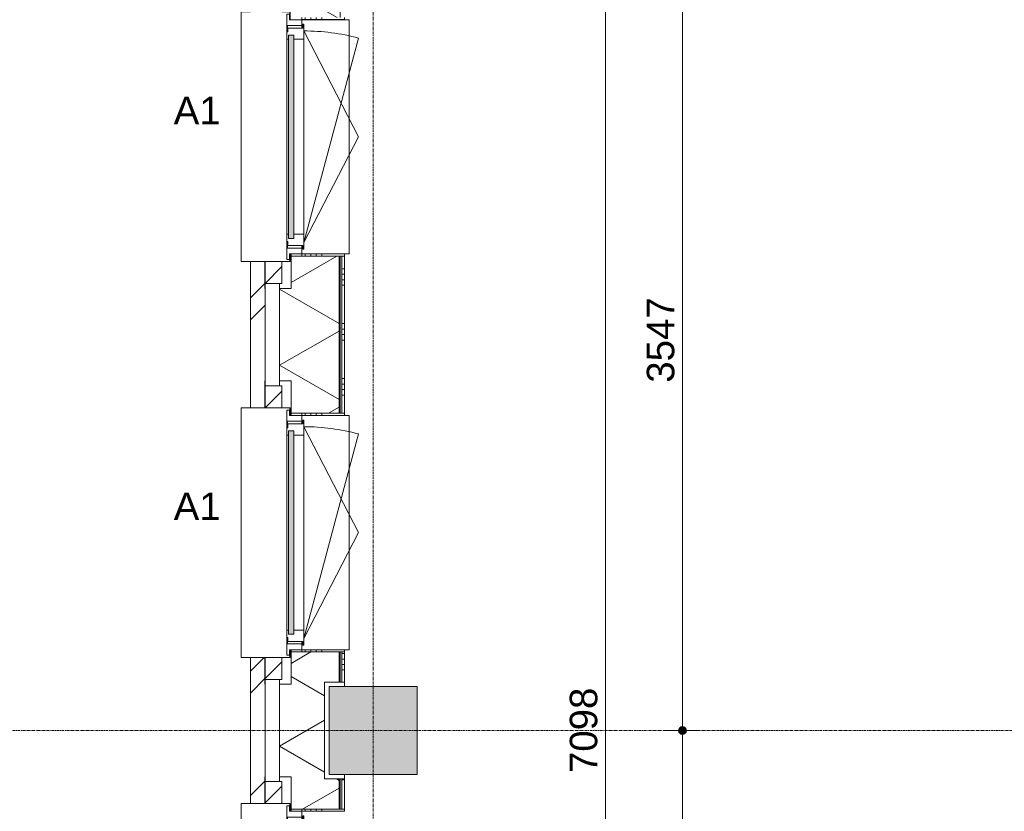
# Model space of a CAD drawing. Header units: millimetres. Extents: x 24169 to 70836, y -5250 to 32049.
# Tile 14 of 46: x 28644 to 33118, y 21233 to 24832. Entities that reach past the tile are written whole.
import ezdxf

# ---------------------------------------------------------------- set-up
doc = ezdxf.new("R2010")
doc.units = ezdxf.units.MM
doc.linetypes.add('stramien', pattern=[22.225, 12.7, -3.175, 3.175, -3.175])
doc.layers.add('00_Algemeen', color=7, linetype='Continuous', lineweight=9, true_color=0x00a600)
for name, color, linetype, lineweight in [('00_Algemeen-50', 7, 'Continuous', 9), ('05_Bouwplaatsvoorzieningen', 7, 'Continuous', 9), ('22_Metselwerk', 7, 'Continuous', 18), ('25_Metaalconstructiewerk', 7, 'Continuous', 9), ('30_Kozijnen-ramen-deuren', 7, 'Continuous', 9), ('42_Dekvloeren en vloersystemen', 7, 'Continuous', 9)]:
    doc.layers.add(name, color=color, linetype=linetype, lineweight=lineweight)
doc.styles.add('Arial_1', font='arial.ttf', dxfattribs={"height": 125})
doc.dimstyles.new('00_AEE_maatvoering_2_5mm', dxfattribs={"dimscale": 304.8, "dimtxt": 127.532425, "dimasz": 0.459318, "dimexe": 0.246063, "dimexo": 0.0625, "dimgap": 0, "dimtad": 1, "dimdec": 0, "dimzin": 0, "dimdsep": 46, "dimtxsty": 'Arial_1', "dimblk1": 'DOTSMALL', "dimblk2": 'DOTSMALL', "dimsah": 1, "dimcen": 0.09, "dimdle": 0.246063, "dimazin": 0, "dimtfac": 1, "dimtdec": 4, "dimtix": 1, "dimtmove": 0, "dimatfit": 3, "dimfxl": 0.246063, "dimfxlon": 1, "dimtvp": 1, "dimtolj": 1, "dimtzin": 0, "dimarcsym": 2})
pattern_1 = [(45, (30449.4, -2e-13), (-282.843, 282.843), []), (45, (30549.4, -3e-13), (-282.843, 282.843), [])]

# ---------------------------------------------------------------- blocks, each defined once
blk = doc.blocks.new('Direct Shape - 2410-10368 v1 - IFC-model constructie _zonder onderbouw_ _MM21228_-1202395-02 tweede verdieping - C')
at = {"layer": '25_Metaalconstructiewerk'}
blk.add_hatch(color=256, dxfattribs=at).paths.add_polyline_path([(-200, -200), (200, -200), (200, 200), (-200, 200), (-200, -135.9)])
for p, q in [((200, 200), (-200, 200)), ((-200, 200), (-200, -200)), ((200, -200), (200, 200)), ((-200, -200), (200, -200))]:
    blk.add_line(p, q, dxfattribs=at)
blk = doc.blocks.new('Direct Shape - NLRS_28_SC_TLB_kolom vierkant prefab_gen_AT_kolom vierkant_gen_lxb 400x400_800360-1202404-02 tweede verdieping - C')
blk.add_blockref('Direct Shape - 2410-10368 v1 - IFC-model constructie _zonder onderbouw_ _MM21228_-1202395-02 tweede verdieping - C', (0, 0))
blk = doc.blocks.new('2410-10368 v1 - IFC-model constructie _zonder onderbouw_ _MM21228__ifc-1-02 tweede verdieping - C')
at = {"layer": '25_Metaalconstructiewerk', "lineweight": 9}
blk.add_blockref('Direct Shape - NLRS_28_SC_TLB_kolom vierkant prefab_gen_AT_kolom vierkant_gen_lxb 400x400_800360-1202404-02 tweede verdieping - C', (0, 21600), dxfattribs=at)
blk = doc.blocks.new('31_AEE_kozijnen_KA1_CS77 - AEE_CS 77_Raam merk A1-V7-02 tweede verdieping - C')
at = {"layer": '30_Kozijnen-ramen-deuren', "true_color": 0xcccccc}
blk.add_hatch(color=254, dxfattribs=at).paths.add_polyline_path([(-462.5, -231.3), (462.5, -231.3), (462.5, -207.3), (-462.5, -207.3)])
at = {"layer": '30_Kozijnen-ramen-deuren'}
for p, q in [((-481.5, -199.5), (-557.5, -199.5)), ((-557.5, -199.5), (-557.5, -212.3)), ((-557.5, -212.3), (-532.5, -212.3)), ((-532.5, -212.3), (-532.5, -267.5)), ((-506.5, -203.3), (-481.5, -203.3)), ((-506.5, -267.5), (-506.5, -203.3)), ((-494.5, -203.8), (-494.5, -272.5)), ((-476.5, -203.8), (-494.5, -203.8)), ((-481.5, -199.5), (-476.5, -199.5)), ((-481.5, -203.3), (-481.5, -199.5)), ((-476.5, -203.3), (-481.5, -203.3)), ((-443.5, -199.5), (-476.5, -199.5)), ((-476.5, -199.5), (-476.5, -203.8)), ((-462.5, -231.3), (-462.5, -207.3)), ((-462.5, -231.3), (-462.5, -207.3)), ((-462.5, -207.3), (462.5, -207.3)), ((443.5, -199.5), (-443.5, -199.5)), ((-443.5, -207.3), (-443.5, -199.5)), ((443.5, -199.5), (443.5, -207.3)), ((476.5, -199.5), (443.5, -199.5)), ((462.5, -207.3), (462.5, -231.3)), ((462.5, -231.3), (462.5, -207.3)), ((476.5, -199.5), (481.5, -199.5)), ((476.5, -203.8), (476.5, -199.5)), ((481.5, -203.3), (476.5, -203.3)), ((494.5, -203.8), (476.5, -203.8)), ((481.5, -199.5), (481.5, -203.3)), ((557.5, -199.5), (481.5, -199.5)), ((481.5, -203.3), (506.5, -203.3)), ((494.5, -272.5), (494.5, -203.8)), ((506.5, -203.3), (506.5, -267.5)), ((532.5, -267.5), (532.5, -212.3)), ((532.5, -212.3), (557.5, -212.3)), ((557.5, -212.3), (557.5, -199.5)), ((-532.5, -267.5), (-506.5, -267.5)), ((-494.5, -267.5), (-506.5, -267.5)), ((462.5, -231.3), (-462.5, -231.3)), ((-443.5, -276.5), (-443.5, -231.3)), ((443.5, -231.3), (443.5, -276.5)), ((506.5, -267.5), (494.5, -267.5)), ((506.5, -267.5), (532.5, -267.5)), ((-494.5, -272.5), (-511.5, -272.5)), ((-511.5, -272.5), (-511.5, -276.5)), ((-511.5, -276.5), (-443.5, -276.5)), ((-481.5, -276.5), (0, -525.7)), ((-481.5, -276.5), (448.7, -525.7)), ((443.5, -276.5), (-443.5, -276.5)), ((0, -525.7), (481.5, -276.5)), ((443.5, -276.5), (511.5, -276.5)), ((511.5, -272.5), (494.5, -272.5)), ((511.5, -276.5), (511.5, -272.5))]:
    blk.add_line(p, q, dxfattribs=at)
blk.add_arc((-481.5, -276.5), 963, 345, 360, dxfattribs=at)
blk = doc.blocks.new('31_AEE_DAI_Dagkant_Interieur - Zonder Onderkant-V8-02 tweede verdieping - C')
at = {"layer": '05_Bouwplaatsvoorzieningen'}
h = blk.add_hatch(dxfattribs=at)
h.set_pattern_fill('FP_81', color=256, style=0, pattern_type=2)
h.set_pattern_definition([(0, (-22500, -691.5), (0, 250), []), (0, (-22500, -716.5), (0, 250), []), (0, (-22500, -741.5), (0, 250), []), (0, (-22500, -766.5), (0, 250), [])])
h.paths.add_polyline_path([(-542.5, -267.5), (-542.5, -461.5), (-533, -461.5), (-533, -267.5)])
h.paths.add_polyline_path([(533, -461.5), (542.5, -461.5), (542.5, -267.5), (533, -267.5), (533, -449)])
for p, q in [((-533, -267.5), (-542.5, -267.5)), ((-533, -461.5), (-533, -267.5)), ((533, -267.5), (533, -461.5)), ((542.5, -267.5), (533, -267.5)), ((-542.5, -461.5), (-533, -461.5)), ((533, -461.5), (542.5, -461.5))]:
    blk.add_line(p, q, dxfattribs=at)
blk = doc.blocks.new('31_AEE_DAI_Dagkant_Interieur - Zonder Onderkant-V9-02 tweede verdieping - C')
at = {"layer": '05_Bouwplaatsvoorzieningen'}
h = blk.add_hatch(dxfattribs=at)
h.set_pattern_fill('FP_82', color=256, style=0, pattern_type=2)
h.set_pattern_definition([(0, (-24300, -691.5), (0, 250), []), (0, (-24300, -716.5), (0, 250), []), (0, (-24300, -741.5), (0, 250), []), (0, (-24300, -766.5), (0, 250), [])])
h.paths.add_polyline_path([(-542.5, -449), (-542.5, -461.5), (-533, -461.5), (-533, -267.5), (-542.5, -267.5), (-542.5, -437)])
h.paths.add_polyline_path([(533, -437), (533, -461.5), (542.5, -461.5), (542.5, -267.5), (533, -267.5)])
for p, q in [((-533, -267.5), (-542.5, -267.5)), ((-533, -461.5), (-533, -267.5)), ((533, -267.5), (533, -461.5)), ((542.5, -267.5), (533, -267.5)), ((-542.5, -461.5), (-533, -461.5)), ((533, -461.5), (542.5, -461.5))]:
    blk.add_line(p, q, dxfattribs=at)
blk = doc.blocks.new('42_AEE_VE_vensterbank - Standaard-V11-02 tweede verdieping - C')
at = {"layer": '05_Bouwplaatsvoorzieningen'}
for p, q in [((-532.5, -482.5), (-532.5, -267.5)), ((532.5, -267.5), (532.5, -482.5)), ((-532.5, -482.5), (532.5, -482.5))]:
    blk.add_line(p, q, dxfattribs=at)
blk = doc.blocks.new('31_AEE_DAI_Dagkant_Interieur - Zonder Onderkant-V14-02 tweede verdieping - C')
at = {"layer": '05_Bouwplaatsvoorzieningen'}
h = blk.add_hatch(dxfattribs=at)
h.set_pattern_fill('FP_86', color=256, style=0, pattern_type=2)
h.set_pattern_definition([(0, (-20700, -691.5), (0, 250), []), (0, (-20700, -716.5), (0, 250), []), (0, (-20700, -741.5), (0, 250), []), (0, (-20700, -766.5), (0, 250), [])])
h.paths.add_polyline_path([(-542.5, -449), (-542.5, -461.5), (-533, -461.5), (-533, -267.5), (-542.5, -267.5), (-542.5, -437)])
h.paths.add_polyline_path([(533, -437), (533, -461.5), (542.5, -461.5), (542.5, -267.5), (533, -267.5)])
for p, q in [((-533, -267.5), (-542.5, -267.5)), ((-533, -461.5), (-533, -267.5)), ((533, -267.5), (533, -461.5)), ((542.5, -267.5), (533, -267.5)), ((-542.5, -461.5), (-533, -461.5)), ((533, -461.5), (542.5, -461.5))]:
    blk.add_line(p, q, dxfattribs=at)
blk = doc.blocks.new('21_AEE_WA_lekdorpel - 21_AEE_WA_lekdorpel-6866276-02 tweede verdieping - C')
at = {"layer": '05_Bouwplaatsvoorzieningen'}
for p, q in [((-567.5, -34.5), (-567.5, 8)), ((-567.5, 8), (567.5, 8)), ((567.5, 8), (567.5, -34.5)), ((-567.5, -213), (-567.5, -176.5)), ((567.5, -176.5), (567.5, -213)), ((-567.5, -215), (-567.5, -213)), ((-532.5, -213), (-567.5, -213)), ((-532.5, -215), (-567.5, -215)), ((567.5, -213), (532.5, -213)), ((567.5, -215), (532.5, -215)), ((567.5, -213), (567.5, -215))]:
    blk.add_line(p, q, dxfattribs=at)
blk = doc.blocks.new('DIMBLOCK18-02 tweede verdieping - C')
at = {"layer": '00_Algemeen-50', "transparency": 16777216}
h = blk.add_hatch(color=256, dxfattribs=at)
edge = h.paths.add_edge_path()
edge.add_arc((31305.8, 25147.5), 17.5, 0, 360)
h = blk.add_hatch(color=256, dxfattribs=at)
edge = h.paths.add_edge_path()
edge.add_arc((31305.8, 18050), 17.5, 0, 360)
for p, q in [((31305.8, 25147.5), (31230.8, 25147.5)), ((31305.8, 18050), (31305.8, 25147.5)), ((31305.8, 25147.5), (31380.8, 25147.5)), ((31305.8, 18050), (31230.8, 18050)), ((31305.8, 18050), (31380.8, 18050))]:
    blk.add_line(p, q, dxfattribs=at)
for centre in [(31305.8, 25147.5), (31305.8, 18050)]:
    blk.add_circle(centre, 17.5, dxfattribs=at)
at = {"layer": '00_Algemeen-50', "color": 0, "transparency": 16777216, "insert": (31143.5, 21406.5), "char_height": 125, "width": 461.471, "attachment_point": 1, "rotation": 90, "line_spacing_factor": 0.941778, "style": 'Arial_1'}
blk.add_mtext('7098', dxfattribs=at)
blk = doc.blocks.new('_DotSmall')
at = {"color": 0, "linetype": 'ByBlock', "const_width": 0.5}
blk.add_lwpolyline([(-0.0625, 0, 1), (0.0625, 0, 1)], format="xyb", close=True, dxfattribs=at)
blk = doc.blocks.new('DIMBLOCK84-02 tweede verdieping - C')
at = {"layer": '00_Algemeen-50', "transparency": 16777216}
h = blk.add_hatch(color=256, dxfattribs=at)
edge = h.paths.add_edge_path()
edge.add_arc((31655.8, 25147.5), 17.5, 0, 360)
h = blk.add_hatch(color=256, dxfattribs=at)
edge = h.paths.add_edge_path()
edge.add_arc((31655.8, 21600), 17.5, 0, 360)
for p, q in [((31655.8, 25147.5), (31580.8, 25147.5)), ((31655.8, 25147.5), (31655.8, 21600)), ((31655.8, 25147.5), (31730.8, 25147.5)), ((31655.8, 21600), (31580.8, 21600)), ((31655.8, 21600), (31730.8, 21600))]:
    blk.add_line(p, q, dxfattribs=at)
for centre in [(31655.8, 25147.5), (31655.8, 21600)]:
    blk.add_circle(centre, 17.5, dxfattribs=at)
at = {"layer": '00_Algemeen-50', "color": 0, "transparency": 16777216, "insert": (31493.5, 23181.5), "char_height": 125, "width": 461.471, "attachment_point": 1, "rotation": 90, "line_spacing_factor": 0.941778, "style": 'Arial_1'}
blk.add_mtext('3547', dxfattribs=at)
blk = doc.blocks.new('DIMBLOCK85-02 tweede verdieping - C')
at = {"layer": '00_Algemeen-50', "transparency": 16777216}
h = blk.add_hatch(color=256, dxfattribs=at)
edge = h.paths.add_edge_path()
edge.add_arc((31655.8, 21600), 17.5, 0, 360)
h = blk.add_hatch(color=256, dxfattribs=at)
edge = h.paths.add_edge_path()
edge.add_arc((31655.8, 18050), 17.5, 0, 360)
for p, q in [((31655.8, 21600), (31580.8, 21600)), ((31655.8, 21600), (31655.8, 18050)), ((31655.8, 21600), (31730.8, 21600)), ((31655.8, 18050), (31580.8, 18050)), ((31655.8, 18050), (31730.8, 18050))]:
    blk.add_line(p, q, dxfattribs=at)
for centre in [(31655.8, 21600), (31655.8, 18050)]:
    blk.add_circle(centre, 17.5, dxfattribs=at)
at = {"layer": '00_Algemeen-50', "color": 0, "transparency": 16777216, "insert": (31493.5, 19632.7), "char_height": 125, "width": 461.471, "attachment_point": 1, "rotation": 90, "line_spacing_factor": 0.941778, "style": 'Arial_1'}
blk.add_mtext('3550', dxfattribs=at)

msp = doc.modelspace()

# ---------------------------------------------------------------- hatches: boundary and pattern name
at = {"layer": '22_Metselwerk', "lineweight": 9}
h = msp.add_hatch(dxfattribs=at)
h.set_pattern_fill('FP_77', color=256, angle=60, style=0, pattern_type=2)
h.set_pattern_definition([(330, (29824.9, 24300), (150, 259.8076), []), (30, (29824.9, 24300), (-150, 259.8076), [])])
h.paths.add_polyline_path([(30094.9, -424.5), (30094.9, -220), (30029.4, -220), (30029.4, 220), (30094.9, 220), (30094.9, 357.5), (29876.9, 357.5), (29876.9, 210), (29824.9, 210), (29824.9, -424.5)])
h.paths.add_polyline_path([(29876.9, 1442.5), (30094.9, 1442.5), (30094.9, 2157.5), (29876.9, 2157.5), (29876.9, 2010), (29824.9, 2010), (29824.9, 1590), (29876.9, 1590)])
h.paths.add_polyline_path([(29876.9, 3242.5), (30094.9, 3242.5), (30094.9, 3957.5), (29876.9, 3957.5), (29876.9, 3810), (29824.9, 3810), (29824.9, 3390), (29876.9, 3390)])
h.paths.add_polyline_path([(29876.9, 5042.5), (30094.9, 5042.5), (30094.9, 5180), (30029.4, 5180), (30029.4, 5620), (30094.9, 5620), (30094.9, 5757.5), (29876.9, 5757.5), (29876.9, 5610), (29824.9, 5610), (29824.9, 5190), (29876.9, 5190)])
h.paths.add_polyline_path([(29876.9, 6842.5), (30094.9, 6842.5), (30094.9, 7557.5), (29876.9, 7557.5), (29876.9, 7410), (29824.9, 7410), (29824.9, 6990), (29876.9, 6990), (29876.9, 6973.8)])
h.paths.add_polyline_path([(29876.9, 8642.5), (30094.9, 8642.5), (30094.9, 9357.5), (29876.9, 9357.5), (29876.9, 9210), (29824.9, 9210), (29824.9, 8790), (29876.9, 8790), (29876.9, 8678.7)])
h.paths.add_polyline_path([(29876.9, 10442.5), (30094.9, 10442.5), (30094.9, 10580), (30029.4, 10580), (30029.4, 11020), (30094.9, 11020), (30094.9, 11157.5), (29876.9, 11157.5), (29876.9, 11010), (29824.9, 11010), (29824.9, 10590), (29876.9, 10590)])
h.paths.add_polyline_path([(30094.9, 12242.5), (30094.9, 12957.5), (29876.9, 12957.5), (29876.9, 12810), (29824.9, 12810), (29824.9, 12390), (29876.9, 12390), (29876.9, 12242.5)])
h.paths.add_polyline_path([(29876.9, 14042.5), (30094.9, 14042.5), (30094.9, 14757.5), (29876.9, 14757.5), (29876.9, 14610), (29824.9, 14610), (29824.9, 14190), (29876.9, 14190)])
h.paths.add_polyline_path([(29876.9, 15842.5), (30094.9, 15842.5), (30094.9, 15980), (30029.4, 15980), (30029.4, 16420), (30094.9, 16420), (30094.9, 16557.5), (29876.9, 16557.5), (29876.9, 16410), (29824.9, 16410), (29824.9, 15990), (29876.9, 15990)])
h.paths.add_polyline_path([(30094.9, 17642.5), (30094.9, 18357.5), (29876.9, 18357.5), (29876.9, 18210), (29824.9, 18210), (29824.9, 17790), (29876.9, 17790), (29876.9, 17642.5)])
h.paths.add_polyline_path([(29876.9, 19442.5), (30094.9, 19442.5), (30094.9, 20157.5), (29876.9, 20157.5), (29876.9, 20010), (29824.9, 20010), (29824.9, 19590), (29876.9, 19590), (29876.9, 19476.2)])
h.paths.add_polyline_path([(29876.9, 21242.5), (30094.9, 21242.5), (30094.9, 21380), (30029.4, 21380), (30029.4, 21820), (30094.9, 21820), (30094.9, 21957.5), (29876.9, 21957.5), (29876.9, 21810), (29824.9, 21810), (29824.9, 21390), (29876.9, 21390)])
h.paths.add_polyline_path([(29876.9, 23042.5), (30094.9, 23042.5), (30094.9, 23757.5), (29876.9, 23757.5), (29876.9, 23610), (29824.9, 23610), (29824.9, 23190), (29876.9, 23190)])
h.paths.add_polyline_path([(29876.9, 24842.5), (30094.9, 24842.5), (30094.9, 25557.5), (29876.9, 25557.5), (29876.9, 25410), (29824.9, 25410), (29824.9, 24990), (29876.9, 24990), (29876.9, 24875)])
h.paths.add_polyline_path([(29876.9, 26642.5), (30094.9, 26642.5), (30094.9, 26780), (30029.4, 26780), (30029.4, 27220), (30094.9, 27220), (30094.9, 27357.5), (29876.9, 27357.5), (29876.9, 27210), (29824.9, 27210), (29824.9, 26790), (29876.9, 26790)])
h = msp.add_hatch(dxfattribs=at)
h.set_pattern_fill('FP_78', color=256, style=0, pattern_type=2)
h.set_pattern_definition([(270, (29824.893, 24300), (25, 2e-15), [])])
h.paths.add_polyline_path([(30106.9, 220), (30106.9, 357.5), (30094.9, 357.5), (30094.9, 220)])
h.paths.add_polyline_path([(30106.9, 1442.5), (30106.9, 2157.5), (30094.9, 2157.5), (30094.9, 1442.5)])
h.paths.add_polyline_path([(30106.9, 3242.5), (30106.9, 3957.5), (30094.9, 3957.5), (30094.9, 3242.5)])
h.paths.add_polyline_path([(30106.9, 5042.5), (30106.9, 5180), (30094.9, 5180), (30094.9, 5042.5)])
h.paths.add_polyline_path([(30106.9, 5620), (30106.9, 5757.5), (30094.9, 5757.5), (30094.9, 5620)])
h.paths.add_polyline_path([(30106.9, 6842.5), (30106.9, 7557.5), (30094.9, 7557.5), (30094.9, 6842.5)])
h.paths.add_polyline_path([(30106.9, 8642.5), (30106.9, 9357.5), (30094.9, 9357.5), (30094.9, 8642.5)])
h.paths.add_polyline_path([(30094.9, 10442.5), (30106.9, 10442.5), (30106.9, 10580), (30094.9, 10580)])
h.paths.add_polyline_path([(30106.9, 11020), (30106.9, 11157.5), (30094.9, 11157.5), (30094.9, 11020)])
h.paths.add_polyline_path([(30106.9, 12242.5), (30106.9, 12957.5), (30094.9, 12957.5), (30094.9, 12242.5)])
h.paths.add_polyline_path([(30106.9, 14042.5), (30106.9, 14757.5), (30094.9, 14757.5), (30094.9, 14042.5)])
h.paths.add_polyline_path([(30106.9, 15842.5), (30106.9, 15980), (30094.9, 15980), (30094.9, 15842.5)])
h.paths.add_polyline_path([(30106.9, 16420), (30106.9, 16557.5), (30094.9, 16557.5), (30094.9, 16420)])
h.paths.add_polyline_path([(30094.9, 17642.5), (30106.9, 17642.5), (30106.9, 17920), (30094.9, 17920), (30094.9, 17771.4)])
h.paths.add_polyline_path([(30094.9, 17950), (30106.9, 17950), (30106.9, 18050), (30094.9, 18050)])
h.paths.add_polyline_path([(30106.9, 18080), (30106.9, 18357.5), (30094.9, 18357.5), (30094.9, 18080)])
h.paths.add_polyline_path([(30094.9, 19442.5), (30106.9, 19442.5), (30106.9, 20157.5), (30094.9, 20157.5), (30094.9, 19476.2)])
h.paths.add_polyline_path([(30094.9, 21242.5), (30106.9, 21242.5), (30106.9, 21380), (30094.9, 21380)])
h.paths.add_polyline_path([(30106.9, 21820), (30106.9, 21957.5), (30094.9, 21957.5), (30094.9, 21820)])
h.paths.add_polyline_path([(30094.9, 23042.5), (30106.9, 23042.5), (30106.9, 23757.5), (30094.9, 23757.5), (30094.9, 23454.3)])
h.paths.add_polyline_path([(30094.9, 24842.5), (30106.9, 24842.5), (30106.9, 25117.5), (30094.9, 25117.5), (30094.9, 24875)])
h.paths.add_polyline_path([(30106.9, 25147.5), (30106.9, 25247.5), (30094.9, 25247.5), (30094.9, 25147.5)])
h.paths.add_polyline_path([(30094.9, 25277.5), (30106.9, 25277.5), (30106.9, 25557.5), (30094.9, 25557.5), (30094.9, 25443.3)])
h.paths.add_polyline_path([(30094.9, 26642.5), (30106.9, 26642.5), (30106.9, 26780), (30094.9, 26780)])
h.paths.add_polyline_path([(30106.9, 27220), (30106.9, 27357.5), (30094.9, 27357.5), (30094.9, 27220)])
h = msp.add_hatch(dxfattribs=at)
h.set_pattern_fill('FP_76', color=256, angle=90, style=0, pattern_type=2)
h.set_pattern_definition([(1e-13, (29824.9, 24200), (-4e-13, 250), []), (1e-13, (29824.9, 24175), (-4e-13, 250), []), (1e-13, (29824.9, 24150), (-4e-13, 250), []), (1e-13, (29824.9, 24125), (-4e-13, 250), [])])
h.paths.add_polyline_path([(30119.4, 220), (30119.4, 357.5), (30106.9, 357.5), (30106.9, 220)])
h.paths.add_polyline_path([(30106.9, 1442.5), (30119.4, 1442.5), (30119.4, 2157.5), (30106.9, 2157.5), (30106.9, 1859.1)])
h.paths.add_polyline_path([(30119.4, 3242.5), (30119.4, 3957.5), (30106.9, 3957.5), (30106.9, 3242.5)])
h.paths.add_polyline_path([(30119.4, 5042.5), (30119.4, 5180), (30106.9, 5180), (30106.9, 5042.5)])
h.paths.add_polyline_path([(30119.4, 5620), (30119.4, 5757.5), (30106.9, 5757.5), (30106.9, 5620)])
h.paths.add_polyline_path([(30106.9, 6842.5), (30119.4, 6842.5), (30119.4, 7557.5), (30106.9, 7557.5), (30106.9, 6973.8)])
h.paths.add_polyline_path([(30106.9, 8642.5), (30119.4, 8642.5), (30119.4, 9357.5), (30106.9, 9357.5), (30106.9, 8678.7)])
h.paths.add_polyline_path([(30119.4, 10442.5), (30119.4, 10580), (30106.9, 10580), (30106.9, 10442.5)])
h.paths.add_polyline_path([(30119.4, 11020), (30119.4, 11157.5), (30106.9, 11157.5), (30106.9, 11020)])
h.paths.add_polyline_path([(30119.4, 12242.5), (30119.4, 12957.5), (30106.9, 12957.5), (30106.9, 12242.5)])
h.paths.add_polyline_path([(30119.4, 14042.5), (30119.4, 14757.5), (30106.9, 14757.5), (30106.9, 14042.5)])
h.paths.add_polyline_path([(30106.9, 15842.5), (30119.4, 15842.5), (30119.4, 15980), (30106.9, 15980)])
h.paths.add_polyline_path([(30119.4, 16420), (30119.4, 16557.5), (30106.9, 16557.5), (30106.9, 16420)])
h.paths.add_polyline_path([(30119.4, 17642.5), (30119.4, 17920), (30106.9, 17920), (30106.9, 17642.5)])
h.paths.add_polyline_path([(30119.4, 17950), (30119.4, 18050), (30106.9, 18050), (30106.9, 17950)])
h.paths.add_polyline_path([(30106.9, 18080), (30119.4, 18080), (30119.4, 18357.5), (30106.9, 18357.5), (30106.9, 18339.7)])
h.paths.add_polyline_path([(30106.9, 19442.5), (30119.4, 19442.5), (30119.4, 20157.5), (30106.9, 20157.5), (30106.9, 19476.2)])
h.paths.add_polyline_path([(30119.4, 21242.5), (30119.4, 21380), (30106.9, 21380), (30106.9, 21242.5)])
h.paths.add_polyline_path([(30119.4, 21820), (30119.4, 21957.5), (30106.9, 21957.5), (30106.9, 21820)])
h.paths.add_polyline_path([(30106.9, 23042.5), (30119.4, 23042.5), (30119.4, 23757.5), (30106.9, 23757.5), (30106.9, 23454.3)])
h.paths.add_polyline_path([(30119.4, 24842.5), (30119.4, 25117.5), (30106.9, 25117.5), (30106.9, 24842.5)])
h.paths.add_polyline_path([(30119.4, 25147.5), (30119.4, 25247.5), (30106.9, 25247.5), (30106.9, 25147.5)])
h.paths.add_polyline_path([(30119.4, 25277.5), (30119.4, 25557.5), (30106.9, 25557.5), (30106.9, 25277.5)])
h.paths.add_polyline_path([(30119.4, 26642.5), (30119.4, 26780), (30106.9, 26780), (30106.9, 26642.5)])
h.paths.add_polyline_path([(30119.4, 27220), (30119.4, 27357.5), (30106.9, 27357.5), (30106.9, 27220)])
h = msp.add_hatch(dxfattribs=at)
h.set_pattern_fill('FP_79', color=256, angle=45, style=0, pattern_type=2)
h.set_pattern_definition(pattern_1)
h.paths.add_polyline_path([(29692.4, -557.5), (29758.4, -557.5), (29757.9, 332.5), (29692.4, 332.5), (29692.4, -414)])
h.paths.add_polyline_path([(29692.4, 1467.5), (29757.9, 1467.5), (29757.9, 2132.5), (29692.4, 2132.5), (29692.4, 1859.1)])
h.paths.add_polyline_path([(29757.9, 3267.5), (29757.9, 3932.5), (29692.4, 3932.5), (29692.4, 3267.5)])
h.paths.add_polyline_path([(29757.9, 5067.5), (29757.9, 5732.5), (29692.4, 5732.5), (29692.4, 5067.5)])
h.paths.add_polyline_path([(29757.9, 6867.5), (29757.9, 7532.5), (29692.4, 7532.5), (29692.4, 6867.5)])
h.paths.add_polyline_path([(29692.4, 8667.5), (29757.9, 8667.5), (29757.9, 9332.5), (29692.4, 9332.5), (29692.4, 8678.7)])
h.paths.add_polyline_path([(29757.9, 10467.5), (29757.9, 11132.5), (29692.4, 11132.5), (29692.4, 10467.5)])
h.paths.add_polyline_path([(29757.9, 12267.5), (29757.9, 12932.5), (29692.4, 12932.5), (29692.4, 12267.5)])
h.paths.add_polyline_path([(29757.9, 14067.5), (29757.9, 14732.5), (29692.4, 14732.5), (29692.4, 14067.5)])
h.paths.add_polyline_path([(29757.9, 15867.5), (29757.9, 16532.5), (29692.4, 16532.5), (29692.4, 15867.5)])
h.paths.add_polyline_path([(29692.4, 17667.5), (29757.9, 17667.5), (29757.9, 18332.5), (29692.4, 18332.5), (29692.4, 17771.4)])
h.paths.add_polyline_path([(29692.4, 19467.5), (29757.9, 19467.5), (29757.9, 20132.5), (29692.4, 20132.5), (29692.4, 19476.2)])
h.paths.add_polyline_path([(29757.9, 21267.5), (29757.9, 21932.5), (29692.4, 21932.5), (29692.4, 21267.5)])
h.paths.add_polyline_path([(29692.4, 23067.5), (29757.9, 23067.5), (29757.9, 23732.5), (29692.4, 23732.5), (29692.4, 23454.3)])
h.paths.add_polyline_path([(29692.4, 24867.5), (29757.9, 24867.5), (29757.9, 25532.5), (29692.4, 25532.5), (29692.4, 25159.2)])
h.paths.add_polyline_path([(29692.4, 26667.5), (29757.9, 26667.5), (29757.9, 27332.5), (29692.4, 27332.5), (29692.4, 26864.1)])
h = msp.add_hatch(dxfattribs=at)
h.set_pattern_fill('FP_79', color=256, angle=45, style=0, pattern_type=2)
h.set_pattern_definition(pattern_1)
h.paths.add_polyline_path([(29834.4, 23632.5), (29834.4, 23732.5), (29758.4, 23732.5), (29758.4, 23632.5)])
h = msp.add_hatch(dxfattribs=at)
h.set_pattern_fill('FP_79', color=256, angle=45, style=0, pattern_type=2)
h.set_pattern_definition(pattern_1)
h.paths.add_polyline_path([(29834.4, 23067.5), (29834.4, 23167.5), (29758.4, 23167.5), (29758.4, 23067.5)])
h = msp.add_hatch(dxfattribs=at)
h.set_pattern_fill('FP_79', color=256, angle=45, style=0, pattern_type=2)
h.set_pattern_definition(pattern_1)
h.paths.add_polyline_path([(29834.4, 21832.5), (29834.4, 21932.5), (29758.4, 21932.5), (29758.4, 21832.5)])
h = msp.add_hatch(dxfattribs=at)
h.set_pattern_fill('FP_79', color=256, angle=45, style=0, pattern_type=2)
h.set_pattern_definition(pattern_1)
h.paths.add_polyline_path([(29834.4, 21267.5), (29834.4, 21367.5), (29758.4, 21367.5), (29758.4, 21267.5)])

# ---------------------------------------------------------------- linework, layer by layer
at = {"layer": '00_Algemeen', "color": 150, "linetype": 'stramien', "true_color": 0x0080ff}
for p, q in [((30249.4, -4950.1), (30249.4, 31749.5)), ((68718, 21600), (24734, 21600))]:
    msp.add_line(p, q, dxfattribs=at)
at = {"layer": '22_Metselwerk', "lineweight": 9}
for p, q in [((29876.9, 23757.5), (29876.9, 23767.5)), ((29757.9, 23732.5), (29692.4, 23732.5)), ((29692.4, 23732.5), (29692.4, 23067.5)), ((29757.9, 23610), (29757.9, 23732.5)), ((29758.4, 23067.5), (29758.4, 23732.5)), ((29834.4, 23732.5), (29758.4, 23732.5)), ((29834.4, 23632.5), (29834.4, 23732.5)), ((30119.4, 23757.5), (30094.9, 23757.5)), ((30106.9, 23757.5), (30106.9, 23042.5)), ((30119.4, 23042.5), (30119.4, 23757.5)), ((29758.4, 23632.5), (29834.4, 23632.5)), ((29824.9, 23610), (29824.9, 23632.5)), ((29758.4, 23610), (29757.9, 23610)), ((29757.9, 23067.5), (29757.9, 23190)), ((29757.9, 23190), (29758.4, 23190)), ((29824.9, 23167.5), (29824.9, 23190)), ((29834.4, 23167.5), (29758.4, 23167.5)), ((29834.4, 23067.5), (29834.4, 23167.5)), ((29692.4, 23067.5), (29757.9, 23067.5)), ((29758.4, 23067.5), (29834.4, 23067.5)), ((29876.9, 23032.5), (29876.9, 23042.5)), ((30094.9, 23042.5), (30119.4, 23042.5)), ((29757.9, 21932.5), (29692.4, 21932.5)), ((29692.4, 21932.5), (29692.4, 21267.5)), ((29757.9, 21810), (29757.9, 21932.5)), ((29758.4, 21267.5), (29758.4, 21932.5)), ((29834.4, 21932.5), (29758.4, 21932.5)), ((29834.4, 21832.5), (29834.4, 21932.5)), ((29876.9, 21957.5), (29876.9, 21967.5)), ((30119.4, 21957.5), (30094.9, 21957.5)), ((30106.9, 21957.5), (30106.9, 21820)), ((30119.4, 21820), (30119.4, 21957.5)), ((29758.4, 21810), (29757.9, 21810)), ((29758.4, 21832.5), (29834.4, 21832.5)), ((29824.9, 21810), (29824.9, 21832.5)), ((30094.9, 21820), (30119.4, 21820)), ((29757.9, 21267.5), (29757.9, 21390)), ((29757.9, 21390), (29758.4, 21390)), ((29824.9, 21367.5), (29824.9, 21390)), ((29834.4, 21367.5), (29758.4, 21367.5)), ((29834.4, 21267.5), (29834.4, 21367.5)), ((30119.4, 21380), (30094.9, 21380)), ((30106.9, 21380), (30106.9, 21242.5)), ((30119.4, 21242.5), (30119.4, 21380)), ((29692.4, 21267.5), (29757.9, 21267.5)), ((29758.4, 21267.5), (29834.4, 21267.5)), ((29876.9, 21232.5), (29876.9, 21242.5)), ((30094.9, 21242.5), (30119.4, 21242.5))]:
    msp.add_line(p, q, dxfattribs=at)
at = {"layer": '22_Metselwerk'}
for p, q in [((30094.9, 23757.5), (29876.9, 23757.5)), ((29876.9, 23757.5), (29876.9, 23610)), ((30094.9, 23757.5), (30094.9, 23042.5)), ((29876.9, 23610), (29824.9, 23610)), ((29824.9, 23610), (29824.9, 23190)), ((29824.9, 23190), (29876.9, 23190)), ((29876.9, 23190), (29876.9, 23042.5)), ((29876.9, 23042.5), (30094.9, 23042.5)), ((30094.9, 21957.5), (29876.9, 21957.5)), ((29876.9, 21957.5), (29876.9, 21810)), ((30094.9, 21957.5), (30094.9, 21820)), ((29876.9, 21810), (29824.9, 21810)), ((29824.9, 21810), (29824.9, 21390)), ((30029.4, 21380), (30029.4, 21820)), ((30029.4, 21820), (30094.9, 21820)), ((29824.9, 21390), (29876.9, 21390)), ((29876.9, 21390), (29876.9, 21242.5)), ((30094.9, 21380), (30029.4, 21380)), ((30094.9, 21380), (30094.9, 21242.5)), ((29876.9, 21242.5), (30094.9, 21242.5))]:
    msp.add_line(p, q, dxfattribs=at)
at = {"layer": '42_Dekvloeren en vloersystemen'}
for p, q in [((30119.4, 21820), (30119.4, 21800)), ((30119.4, 21400), (30119.4, 21380))]:
    msp.add_line(p, q, dxfattribs=at)

# ---------------------------------------------------------------- block references
at = {"lineweight": 5}
msp.add_blockref('2410-10368 v1 - IFC-model constructie _zonder onderbouw_ _MM21228__ifc-1-02 tweede verdieping - C', (30249.4, 0), dxfattribs=at)
at = {"layer": '05_Bouwplaatsvoorzieningen'}
for name, p, rotation in [('21_AEE_WA_lekdorpel - 21_AEE_WA_lekdorpel-6866276-02 tweede verdieping - C', (29657.9, 24300), 90.0000000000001), ('31_AEE_DAI_Dagkant_Interieur - Zonder Onderkant-V9-02 tweede verdieping - C', (29657.9, 24300), 90.0000000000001), ('42_AEE_VE_vensterbank - Standaard-V11-02 tweede verdieping - C', (29657.9, 24300), 89.99999999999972), ('21_AEE_WA_lekdorpel - 21_AEE_WA_lekdorpel-6866276-02 tweede verdieping - C', (29657.9, 22500), 90.0000000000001), ('31_AEE_DAI_Dagkant_Interieur - Zonder Onderkant-V8-02 tweede verdieping - C', (29657.9, 22500), 90.0000000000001), ('42_AEE_VE_vensterbank - Standaard-V11-02 tweede verdieping - C', (29657.9, 22500), 89.99999999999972), ('21_AEE_WA_lekdorpel - 21_AEE_WA_lekdorpel-6866276-02 tweede verdieping - C', (29657.9, 20700), 90.0000000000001), ('31_AEE_DAI_Dagkant_Interieur - Zonder Onderkant-V14-02 tweede verdieping - C', (29657.9, 20700), 90.0000000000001)]:
    msp.add_blockref(name, p, dxfattribs=dict(at, rotation=rotation))
at = {"layer": '30_Kozijnen-ramen-deuren', "rotation": 90.0000000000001}
for p in [(29657.9, 24300), (29657.9, 22500), (29657.9, 20700)]:
    msp.add_blockref('31_AEE_kozijnen_KA1_CS77 - AEE_CS 77_Raam merk A1-V7-02 tweede verdieping - C', p, dxfattribs=at)

# ---------------------------------------------------------------- texts
at = {"layer": '30_Kozijnen-ramen-deuren', "char_height": 125, "width": 256.54, "attachment_point": 1, "style": 'Arial_1'}
for insert in [(29343.4, 24482.1), (29343.4, 22682.1)]:
    msp.add_mtext('A1', dxfattribs=dict(at, insert=insert))

# ---------------------------------------------------------------- dimensions: what is measured, and where the dimension line sits
at = {"layer": '00_Algemeen', "color": 7}
for base, p1, p2, override, picture, middle in [((31305.7514741, 25147.5), (31230.7514741, 18050), (31230.7514741, 25147.5), {"dimpost": '<>', "dimfxl": 7097.5}, 'DIMBLOCK18-02 tweede verdieping - C', (31241.9298503, 21598.75)), ((31655.7514741, 21600.0000013), (31730.7514741, 25147.5), (31730.7514741, 21600.0000013), {"dimpost": '<>', "dimfxl": 3547.499999}, 'DIMBLOCK84-02 tweede verdieping - C', (31591.8872172, 23373.7500006)), ((31655.8, 18050), (31730.8, 21600), (31730.8, 18050), {"dimpost": '<>', "dimfxl": 3550.000001}, 'DIMBLOCK85-02 tweede verdieping - C', (31591.9, 19825))]:
    dim = msp.add_linear_dim(base=base, p1=p1, p2=p2, angle=90, dimstyle='00_AEE_maatvoering_2_5mm', override=override, dxfattribs=at)
    dim.commit()
    dim.dimension.update_dxf_attribs({"geometry": picture, "text_midpoint": middle})

doc.saveas('drawing.dxf')
